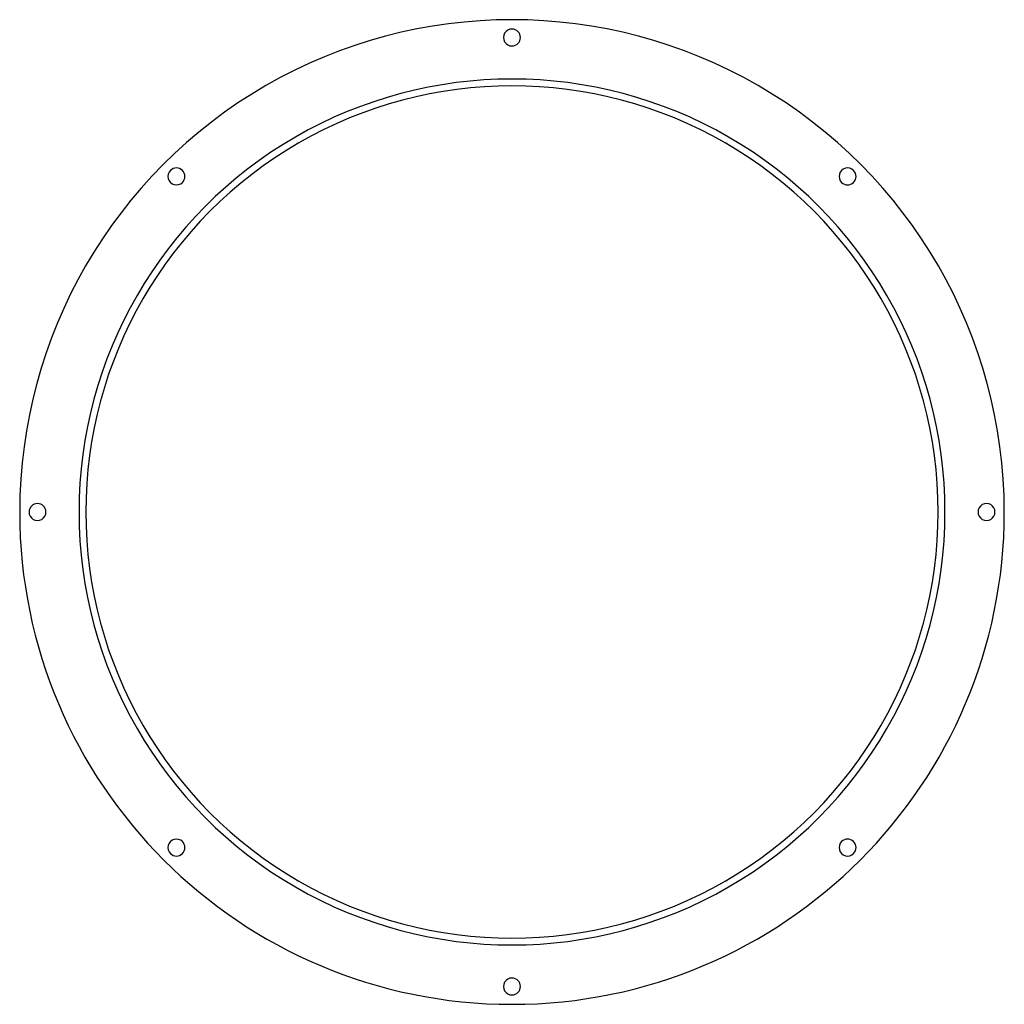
# Model space of a CAD drawing. Header units: millimetres. Extents: x -290 to 290, y -290 to 290.
import ezdxf

# ---------------------------------------------------------------- set-up
doc = ezdxf.new("R2010")
doc.units = ezdxf.units.MM
doc.layers.add('HIDDEN', color=7, linetype='Continuous')
doc.layers.add('THICK', color=7, linetype='Continuous')

msp = doc.modelspace()

# ---------------------------------------------------------------- linework, layer by layer
at = {"layer": 'HIDDEN'}
for start, end in [(0, 180.00002), (179.99998, 0)]:
    msp.add_arc((0, 0), 255.5, start, end, dxfattribs=at)
at = {"layer": 'THICK'}
for centre, radius, start, end in [((0, 0), 290.5, 0, 180.00002), ((0, 280), 5, 89.99998, 270.00002), ((0, 280), 5, 270.00002, 89.99998), ((0, 0), 251.5, 0, 180.00002), ((-197.99, 197.99), 5, 134.99997, 315.00001), ((-197.99, 197.99), 5, 315.00001, 134.99997), ((197.99, 197.99), 5, 44.99999, 225.00003), ((197.99, 197.99), 5, 225.00003, 44.99999), ((0, 0), 290.5, 180.00002, 0), ((-280, 0), 5, 0, 179.99998), ((-280, 0), 5, 179.99998, 0), ((0, 0), 251.5, 179.99998, 0), ((280, 0), 5, 0, 180.00002), ((280, 0), 5, 179.99998, 0), ((-197.99, -197.99), 5, 44.99999, 225.00003), ((-197.99, -197.99), 5, 225.00003, 44.99999), ((197.99, -197.99), 5, 134.99997, 315.00001), ((197.99, -197.99), 5, 315.00001, 134.99997), ((0, -280), 5, 89.99998, 270.00002), ((0, -280), 5, 270.00002, 89.99998)]:
    msp.add_arc(centre, radius, start, end, dxfattribs=at)

doc.saveas('drawing.dxf')
